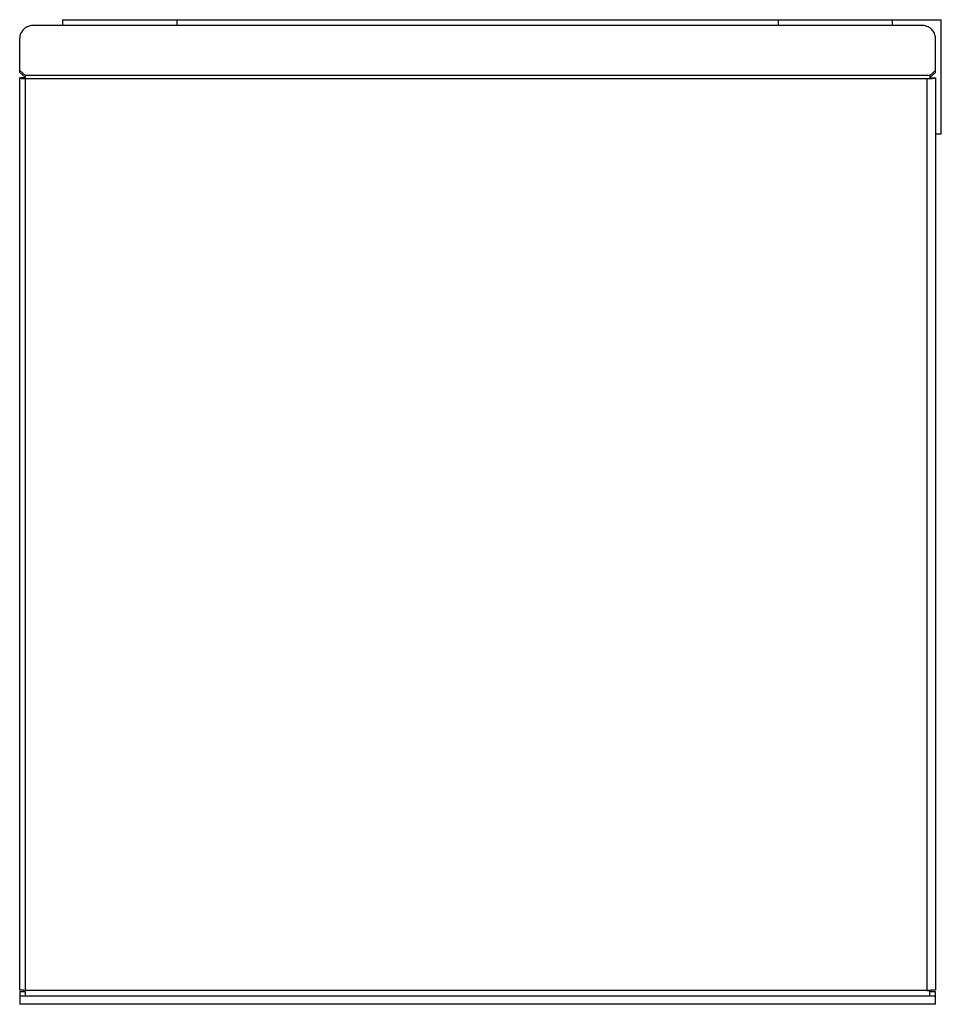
# Model space of a CAD drawing. Header units: millimetres. Extents: x 44 to 366, y 114 to 458.
import ezdxf

# ---------------------------------------------------------------- set-up
doc = ezdxf.new("R2010")
doc.units = ezdxf.units.MM
doc.header["$LTSCALE"] = 37.360626
doc.layers.get('0').update_dxf_attribs({"linetype": 'CONTINUOUS'})

msp = doc.modelspace()

# ---------------------------------------------------------------- linework, layer by layer
at = {"color": 7, "linetype": 'Continuous'}
for p, q in [((59.43, 457.52), (59.43, 455.52)), ((59.43, 457.52), (366.43, 457.52)), ((99.43, 455.52), (99.43, 457.52)), ((309.43, 457.52), (309.43, 455.52)), ((349.43, 455.52), (349.43, 457.52)), ((366.43, 417.52), (366.43, 457.52)), ((359.43, 455.52), (49.43, 455.52)), ((44.43, 439.12), (44.43, 451.05)), ((364.43, 439.12), (364.43, 451.05)), ((44.43, 439.79), (46.43, 438)), ((46.43, 437.33), (44.43, 439.12)), ((44.43, 118.52), (44.43, 437.23)), ((45.93, 437.23), (44.43, 437.23)), ((45.93, 437.23), (45.93, 437.11)), ((46.43, 116.52), (46.43, 438)), ((362.43, 438), (46.43, 438)), ((46.43, 436.98), (362.43, 436.98)), ((361.43, 436.98), (361.43, 118.4)), ((362.43, 438), (364.43, 439.79)), ((364.43, 439.12), (362.43, 437.33)), ((362.43, 438), (362.43, 436.98)), ((362.89, 437.01), (362.95, 437.01)), ((362.93, 437.23), (364.43, 437.23)), ((364.43, 437.17), (364.43, 118.58)), ((366.43, 417.52), (364.43, 417.52)), ((44.43, 118.02), (44.43, 113.52)), ((44.43, 118.02), (46.43, 118.02)), ((362.43, 118.4), (46.43, 118.4)), ((362.43, 116.52), (362.43, 118.41)), ((362.43, 118.02), (364.43, 118.02)), ((362.95, 118.42), (362.89, 118.42)), ((364.43, 113.52), (364.43, 118.02)), ((44.43, 116.52), (364.43, 116.52)), ((364.43, 113.52), (44.43, 113.52))]:
    msp.add_line(p, q, dxfattribs=at)
for centre, radius, start, end in [((46.43, 468.02), 31.04, 269.0027, 270.0066), ((361.44, 483.45), 46.47, 269.9947, 271.2277), ((361.66, 472.89), 35.9, 271.2406, 271.9643), ((361.98, 445.3), 8.21, 273.1995, 274.1069), ((46.43, 149.45), 31.06, 269.0095, 270.0064), ((361.45, 163.54), 45.15, 269.9766, 271.2361), ((361.65, 154.35), 35.96, 271.2294, 271.9641)]:
    msp.add_arc(centre, radius, start, end, dxfattribs=at)
for points, knots in [([(49.43, 455.52), (48.79, 455.52), (47.5, 455.3), (45.84, 454.32), (44.7, 452.84), (44.43, 451.63), (44.43, 451.05)], [0, 0, 0, 0, 0.26276, 0.518176, 0.762961, 1, 1, 1, 1]), ([(364.43, 451.05), (364.43, 451.63), (364.16, 452.84), (363.03, 454.32), (361.37, 455.3), (360.08, 455.52), (359.43, 455.52)], [0, 0, 0, 0, 0.237039, 0.481825, 0.737241, 1, 1, 1, 1]), ([(44.43, 437.11), (44.43, 437.1), (44.48, 437.08), (44.55, 437.06), (44.68, 437.05), (44.85, 437.03), (45.07, 437.02), (45.42, 437), (45.69, 436.99), (45.89, 436.99)], [0, 0, 0, 0, 0.022486, 0.077065, 0.164735, 0.283567, 0.430413, 0.601721, 1, 1, 1, 1]), ([(46, 437.09), (45.98, 437.09), (45.97, 437.1), (45.93, 437.1), (45.93, 437.11)], [0, 0, 0, 0, 0.726766, 1, 1, 1, 1]), ([(46.43, 437.08), (46.39, 437.08), (46.25, 437.08), (46.1, 437.08), (46, 437.09)], [0, 0, 0, 0, 0.297324, 1, 1, 1, 1]), ([(362.93, 437.17), (362.93, 437.16), (362.89, 437.15), (362.83, 437.13), (362.71, 437.12), (362.62, 437.11), (362.57, 437.11)], [0, 0, 0, 0, 0.077679, 0.270924, 0.581131, 1, 1, 1, 1]), ([(362.95, 437.01), (363.15, 437.02), (363.52, 437.03), (363.94, 437.06), (364.19, 437.09), (364.32, 437.12), (364.39, 437.14), (364.43, 437.16), (364.43, 437.17)], [0, 0, 0, 0, 0.409571, 0.724584, 0.839609, 0.923862, 0.976638, 1, 1, 1, 1]), ([(45.02, 118.43), (44.94, 118.44), (44.79, 118.45), (44.6, 118.47), (44.51, 118.49), (44.43, 118.51), (44.43, 118.52)], [0, 0, 0, 0, 0.417421, 0.729295, 0.923731, 1, 1, 1, 1]), ([(45.89, 118.4), (45.81, 118.4), (45.52, 118.41), (45.23, 118.42), (45.02, 118.43)], [0, 0, 0, 0, 0.276509, 1, 1, 1, 1]), ([(363.71, 118.46), (363.65, 118.46), (363.4, 118.44), (363.14, 118.43), (362.95, 118.42)], [0, 0, 0, 0, 0.223745, 1, 1, 1, 1]), ([(364.43, 118.58), (364.43, 118.56), (364.35, 118.54), (364.23, 118.51), (363.99, 118.48), (363.81, 118.47), (363.71, 118.46)], [0, 0, 0, 0, 0.077679, 0.270924, 0.581131, 1, 1, 1, 1])]:
    msp.add_open_spline(points, degree=3, knots=knots, dxfattribs=at)

doc.saveas('drawing.dxf')
